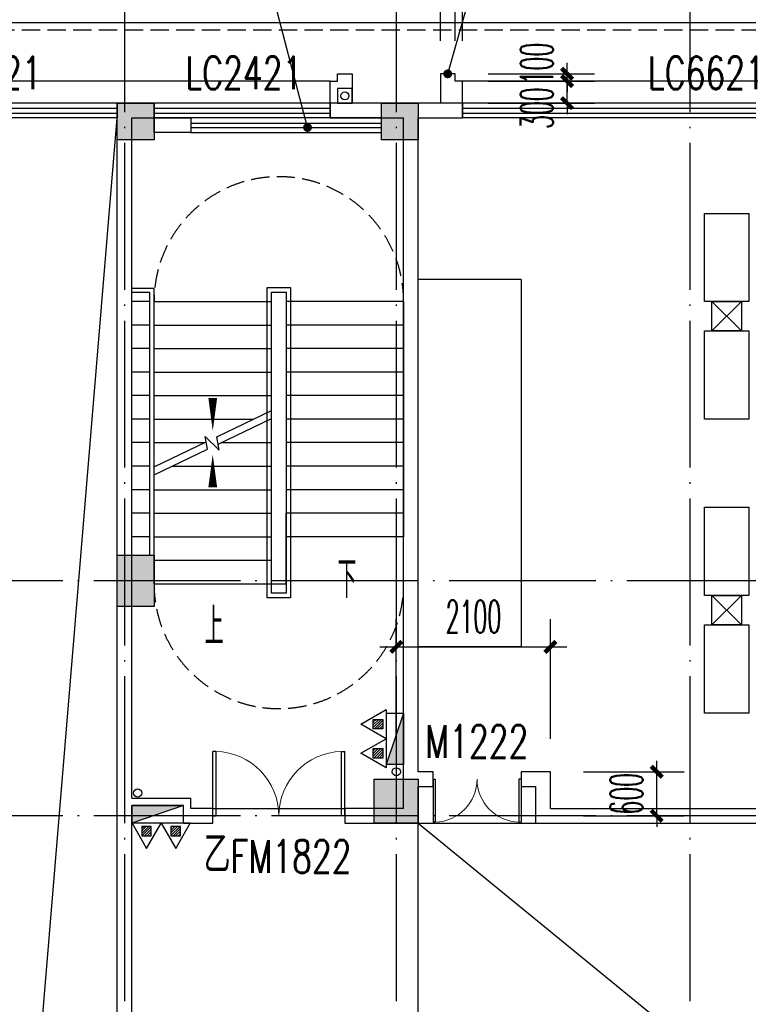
# Model space of a CAD drawing. Extents: x 1779708 to 7299578, y -1121471 to 88434.
# Tile 157 of 256: x 4460887 to 4470812, y -1022108 to -1008706. Entities that reach past the tile are written whole.
import ezdxf

# ---------------------------------------------------------------- set-up
doc = ezdxf.new("R2010")
doc.units = 0
doc.header["$LTSCALE"] = 1000
doc.header["$MEASUREMENT"] = 0
doc.linetypes.add('DASH', pattern=[0.35, 0.25, -0.1])
doc.linetypes.add('DOTE', pattern=[2.42, 2, -0.2, 0.02, -0.2])
doc.layers.get('0').update_dxf_attribs({"linetype": 'CONTINUOUS'})
doc.layers.get('Defpoints').update_dxf_attribs({"linetype": 'CONTINUOUS'})
for name, color, linetype in [('11111111111111111111111111111', 50, 'DASH'), ('DIM_LEAD', 3, 'CONTINUOUS'), ('DIM_SYMB', 3, 'CONTINUOUS'), ('DIM_污水', 3, 'CONTINUOUS'), ('DOTE', 1, 'DOTE'), ('EQUIP_灭火器', 7, 'CONTINUOUS'), ('FUR', 9, 'CONTINUOUS'), ('P_PS_DIM', 1, 'CONTINUOUS'), ('PUB_DIM', 3, 'CONTINUOUS'), ('PUB_TEXT', 7, 'CONTINUOUS'), ('STAIR', 2, 'CONTINUOUS'), ('WALL', 255, 'CONTINUOUS'), ('WINDOW', 2, 'CONTINUOUS'), ('WINDOW_TEXT', 7, 'CONTINUOUS'), ('修改', 6, 'CONTINUOUS'), ('墙柱', 2, 'CONTINUOUS'), ('室外构件', 4, 'CONTINUOUS'), ('看线', 3, 'CONTINUOUS')]:
    doc.layers.add(name, color=color, linetype=linetype)
doc.styles.add('_TCH_DIM', font='SIMPLEX.shx', dxfattribs={"width": 0.7, "bigfont": 'GBCBIG.shx'})
doc.styles.add('_TCH_DIM_T3', font='SIMPLEX.shx', dxfattribs={"width": 0.494118, "bigfont": 'GBCBIG.shx'})
doc.styles.add('_TCH_WINDOW', font='SIMPLEX', dxfattribs={"height": 3.5, "bigfont": 'GBCBIG'})
doc.dimstyles.new('_TCH_ARCH&&150', dxfattribs={"dimtxt": 446.25, "dimasz": 150, "dimexe": 375, "dimexo": 450, "dimgap": 189.375, "dimtad": 1, "dimdec": 0, "dimzin": 0, "dimdsep": 46, "dimtxsty": '_TCH_DIM_T3', "dimblk": 'ARCHTICK', "dimcen": 0.09, "dimdle": 225, "dimclrt": 7, "dimazin": 2, "dimtfac": 1, "dimtdec": 0, "dimtix": 1, "dimtmove": 2, "dimatfit": 3, "dimfxl": 250, "dimtolj": 1, "dimtzin": 0, "dimarcsym": 0})

# ---------------------------------------------------------------- blocks, each defined once
blk = doc.blocks.new('A$C159220C3')
at = {"layer": 'DOTE'}
for p, q in [((22300, 149200), (22300, 7200)), ((26000, 149200), (26000, 7200)), ((30000, 149200), (30000, 7200)), ((86800, 60200), (7200, 60200)), ((86800, 53700), (7200, 53700)), ((86800, 50500), (7200, 50500))]:
    blk.add_line(p, q, dxfattribs=at)
blk = doc.blocks.new('A$C55827B77')
at = {"layer": 'FUR', "color": 9}
for p, q in [((1400, 5950), (0, 5950)), ((1400, 950), (1400, 5950)), ((1400, 950), (0, 950))]:
    blk.add_line(p, q, dxfattribs=at)
for points in [[(4500, 6850), (3900, 6850), (3900, 5650), (4500, 5650)], [(4500, 5250), (3900, 5250), (3900, 4050), (4500, 4050)], [(4500, 2850), (3900, 2850), (3900, 1650), (4500, 1650)], [(4500, 1250), (3900, 1250), (3900, 50), (4500, 50)]]:
    blk.add_lwpolyline(points, close=True, dxfattribs=at)
for points in [[(4000, 5650), (4000, 5250), (4400, 5250), (4400, 5650), (4000, 5650), (4400, 5250), (4000, 5250), (4400, 5650)], [(4000, 1650), (4000, 1250), (4400, 1250), (4400, 1650), (4000, 1650), (4400, 1250), (4000, 1250), (4400, 1650)]]:
    blk.add_lwpolyline(points, dxfattribs=at)
blk = doc.blocks.new('$TwtSys$00000545')
h = blk.add_hatch()
h.set_pattern_fill('ANSI31', color=256, scale=200, angle=180, style=0)
h.set_pattern_definition([(225, (199409.273, 63921.482), (17.6776695, -17.6776695), [])])
h.paths.add_polyline_path([(65, 174), (-65, 174), (-65, 44), (65, 44)])
for p, q in [((0, 344), (-198, 0)), ((198, 0), (0, 344)), ((-198, 0), (198, 0))]:
    blk.add_line(p, q)
blk.add_lwpolyline([(65, 174), (-65, 174), (-65, 44), (65, 44)], close=True)
blk = doc.blocks.new('a1')
at = {"layer": '11111111111111111111111111111'}
for p, q in [((59122, 49136), (59122, 48936)), ((59322, 49136), (59122, 49136)), ((59322, 48936), (59322, 49136)), ((59122, 48936), (59322, 48936))]:
    blk.add_line(p, q, dxfattribs=at)
blk = doc.blocks.new('$WINLIB2D$00000001')
at = {"color": 0}
for points in [[(-0.5, 0.5), (-0.5, -0.5)], [(-0.5, 0.5), (0.5, 0.5)], [(0.5, -0.5), (0.5, 0.5)], [(0.5, 0.1667), (-0.5, 0.1667)], [(0.5, -0.1667), (-0.5, -0.1667)], [(-0.5, -0.5), (0.5, -0.5)]]:
    blk.add_lwpolyline(points, dxfattribs=at)
blk = doc.blocks.new('$DorLib2D$00000002')
for p, q in [((-0.5, 0), (-0.5, 0.4875)), ((-0.475, 0.4875), (-0.5, 0.4875)), ((-0.475, 0), (-0.475, 0.4875)), ((0.475, 0), (0.475, 0.4875)), ((0.475, 0.4875), (0.5, 0.4875)), ((0.5, 0), (0.5, 0.4875)), ((-0.5, 0), (-0.475, 0)), ((0.5, 0), (0.475, 0))]:
    blk.add_line(p, q)
at = {"lineweight": 13}
for centre, start, end in [((-0.4875, 0), 0, 88.53072), ((0.4875, 0), 91.46928, 180)]:
    blk.add_arc(centre, 0.4875, start, end, dxfattribs=at)
blk = doc.blocks.new('_ArchTick')
at = {"color": 0, "linetype": 'ByBlock', "const_width": 0.4}
blk.add_lwpolyline([(-0.5, -0.5), (0.5, 0.5)], dxfattribs=at)
blk = doc.blocks.new('*D6513')
at = {"layer": 'Defpoints', "color": 0, "transparency": 16777216}
for p in [(4466917, -1008243), (4466817, -1009443), (4466917, -1009443)]:
    blk.add_point(p, dxfattribs=at)
at = {"layer": 'PUB_DIM', "color": 0, "lineweight": -2, "transparency": 16777216}
for p, q in [((4466817, -1008993), (4466817, -1007868)), ((4466917, -1008993), (4466917, -1007868)), ((4466817, -1008243), (4466667, -1008243)), ((4466817, -1008243), (4466917, -1008243)), ((4466917, -1008243), (4467067, -1008243))]:
    blk.add_line(p, q, dxfattribs=at)
at = {"layer": 'PUB_DIM', "color": 0, "lineweight": -2, "transparency": 16777216, "xscale": 150, "yscale": 150, "zscale": 150}
blk.add_blockref('_ArchTick', (4466817, -1008243), dxfattribs=at)
at = {"layer": 'PUB_DIM', "color": 0, "lineweight": -2, "transparency": 16777216, "xscale": 150, "yscale": 150, "zscale": 150, "rotation": 180}
blk.add_blockref('_ArchTick', (4466917, -1008243), dxfattribs=at)
at = {"layer": 'PUB_DIM', "color": 7, "transparency": 16777216, "insert": (4467045, -1007831), "char_height": 446.2, "attachment_point": 5, "style": '_TCH_DIM_T3'}
blk.add_mtext('\\A1;100', dxfattribs=at)
blk = doc.blocks.new('*D6514')
at = {"layer": 'Defpoints', "color": 0, "transparency": 16777216}
for p in [(4466817, -1008243), (4466617, -1009443), (4466817, -1009443)]:
    blk.add_point(p, dxfattribs=at)
at = {"layer": 'PUB_DIM', "color": 0, "lineweight": -2, "transparency": 16777216}
for p, q in [((4466617, -1008993), (4466617, -1007868)), ((4466817, -1008993), (4466817, -1007868)), ((4466617, -1008243), (4466467, -1008243)), ((4466617, -1008243), (4466817, -1008243)), ((4466817, -1008243), (4466967, -1008243))]:
    blk.add_line(p, q, dxfattribs=at)
at = {"layer": 'PUB_DIM', "color": 0, "lineweight": -2, "transparency": 16777216, "xscale": 150, "yscale": 150, "zscale": 150}
blk.add_blockref('_ArchTick', (4466617, -1008243), dxfattribs=at)
at = {"layer": 'PUB_DIM', "color": 0, "lineweight": -2, "transparency": 16777216, "xscale": 150, "yscale": 150, "zscale": 150, "rotation": 180}
blk.add_blockref('_ArchTick', (4466817, -1008243), dxfattribs=at)
at = {"layer": 'PUB_DIM', "color": 7, "transparency": 16777216, "insert": (4466400, -1007831), "char_height": 446.2, "attachment_point": 5, "style": '_TCH_DIM_T3'}
blk.add_mtext('\\A1;200', dxfattribs=at)
blk = doc.blocks.new('*D6515')
at = {"layer": 'Defpoints', "color": 0, "transparency": 16777216}
for p in [(4466817, -1009443), (4466817, -1009543), (4468343, -1009443)]:
    blk.add_point(p, dxfattribs=at)
at = {"layer": 'PUB_DIM', "color": 0, "lineweight": -2, "transparency": 16777216}
for p, q in [((4468343, -1009443), (4468343, -1009293)), ((4467267, -1009443), (4468718, -1009443)), ((4467267, -1009543), (4468718, -1009543)), ((4468343, -1009543), (4468343, -1009443)), ((4468343, -1009543), (4468343, -1009693))]:
    blk.add_line(p, q, dxfattribs=at)
at = {"layer": 'PUB_DIM', "color": 0, "lineweight": -2, "transparency": 16777216, "xscale": 150, "yscale": 150, "zscale": 150}
for p, rotation in [((4468343, -1009443), 270), ((4468343, -1009543), 90)]:
    blk.add_blockref('_ArchTick', p, dxfattribs=dict(at, rotation=rotation))
at = {"layer": 'PUB_DIM', "color": 7, "transparency": 16777216, "insert": (4467930, -1009303), "char_height": 446.2, "attachment_point": 5, "rotation": 90, "style": '_TCH_DIM_T3'}
blk.add_mtext('\\A1;100', dxfattribs=at)
blk = doc.blocks.new('*D6516')
at = {"layer": 'Defpoints', "color": 0, "transparency": 16777216}
for p in [(4466817, -1009543), (4468343, -1009543), (4466817, -1009843)]:
    blk.add_point(p, dxfattribs=at)
at = {"layer": 'PUB_DIM', "color": 0, "lineweight": -2, "transparency": 16777216}
for p, q in [((4468343, -1009543), (4468343, -1009393)), ((4467267, -1009543), (4468718, -1009543)), ((4468343, -1009843), (4468343, -1009543)), ((4467267, -1009843), (4468718, -1009843)), ((4468343, -1009843), (4468343, -1009993))]:
    blk.add_line(p, q, dxfattribs=at)
at = {"layer": 'PUB_DIM', "color": 0, "lineweight": -2, "transparency": 16777216, "xscale": 150, "yscale": 150, "zscale": 150}
for p, rotation in [((4468343, -1009543), 270), ((4468343, -1009843), 90)]:
    blk.add_blockref('_ArchTick', p, dxfattribs=dict(at, rotation=rotation))
at = {"layer": 'PUB_DIM', "color": 7, "transparency": 16777216, "insert": (4467930, -1009910), "char_height": 446.2, "attachment_point": 5, "rotation": 90, "style": '_TCH_DIM_T3'}
blk.add_mtext('\\A1;300', dxfattribs=at)
blk = doc.blocks.new('*D6623')
at = {"layer": 'Defpoints', "color": 0, "transparency": 16777216}
for p in [(4468117, -1018943), (4469564, -1018943), (4468117, -1019543)]:
    blk.add_point(p, dxfattribs=at)
at = {"layer": 'PUB_DIM', "color": 0, "lineweight": -2, "transparency": 16777216}
for p, q in [((4469564, -1018943), (4469564, -1018793)), ((4468567, -1018943), (4469939, -1018943)), ((4469564, -1019543), (4469564, -1018943)), ((4468567, -1019543), (4469939, -1019543)), ((4469564, -1019543), (4469564, -1019693))]:
    blk.add_line(p, q, dxfattribs=at)
at = {"layer": 'PUB_DIM', "color": 0, "lineweight": -2, "transparency": 16777216, "xscale": 150, "yscale": 150, "zscale": 150}
for p, rotation in [((4469564, -1018943), 270), ((4469564, -1019543), 90)]:
    blk.add_blockref('_ArchTick', p, dxfattribs=dict(at, rotation=rotation))
at = {"layer": 'PUB_DIM', "color": 7, "transparency": 16777216, "insert": (4469151, -1019243), "char_height": 446.2, "attachment_point": 5, "rotation": 90, "style": '_TCH_DIM_T3'}
blk.add_mtext('\\A1;600', dxfattribs=at)
blk = doc.blocks.new('*D6624')
at = {"layer": 'Defpoints', "color": 0, "transparency": 16777216}
for p in [(4468117, -1017243), (4466017, -1018943), (4468117, -1018943)]:
    blk.add_point(p, dxfattribs=at)
at = {"layer": 'PUB_DIM', "color": 0, "lineweight": -2, "transparency": 16777216}
for p, q in [((4466017, -1018493), (4466017, -1016868)), ((4468117, -1018493), (4468117, -1016868)), ((4465792, -1017243), (4468342, -1017243))]:
    blk.add_line(p, q, dxfattribs=at)
at = {"layer": 'PUB_DIM', "color": 0, "lineweight": -2, "transparency": 16777216, "xscale": 150, "yscale": 150, "zscale": 150, "rotation": 180}
blk.add_blockref('_ArchTick', (4466017, -1017243), dxfattribs=at)
at = {"layer": 'PUB_DIM', "color": 0, "lineweight": -2, "transparency": 16777216, "xscale": 150, "yscale": 150, "zscale": 150}
blk.add_blockref('_ArchTick', (4468117, -1017243), dxfattribs=at)
at = {"layer": 'PUB_DIM', "color": 7, "transparency": 16777216, "insert": (4467067, -1016831), "char_height": 446.2, "attachment_point": 5, "style": '_TCH_DIM_T3'}
blk.add_mtext('\\A1;2100', dxfattribs=at)

msp = doc.modelspace()

# ---------------------------------------------------------------- hatches: boundary and pattern name
at = {"layer": '墙柱'}
h = msp.add_hatch(color=256, dxfattribs=at)
h.paths.add_polyline_path([(4476347.1, -937943.3), (4476347.1, -938243.3), (4475447.1, -938243.3), (4475447.1, -937943.3)])
h.paths.add_polyline_path([(4474277.1, -935643.3), (4474877.1, -935643.3), (4474877.1, -936043.3), (4474277.1, -936043.3)])
h.paths.add_polyline_path([(4524317.1, -1005043.3), (4524917.1, -1005043.3), (4524917.1, -1005643.3), (4524317.1, -1005643.3)])
h.paths.add_polyline_path([(4516217.1, -1005043.3), (4516817.1, -1005043.3), (4516817.1, -1005643.3), (4516217.1, -1005643.3)])
h.paths.add_polyline_path([(4524317.1, -995843.3), (4524917.1, -995843.3), (4524917.1, -996443.3), (4524317.1, -996443.3)])
h.paths.add_polyline_path([(4516217.1, -995843.3), (4516817.1, -995843.3), (4516817.1, -996443.3), (4516217.1, -996443.3)])
h.paths.add_polyline_path([(4524317.1, -987243.3), (4524917.1, -987243.3), (4524917.1, -987843.3), (4524317.1, -987843.3)])
h.paths.add_polyline_path([(4516217.1, -987243.3), (4516817.1, -987243.3), (4516817.1, -987843.3), (4516217.1, -987843.3)])
h.paths.add_polyline_path([(4524317.1, -978043.3), (4524917.1, -978043.3), (4524917.1, -978643.3), (4524317.1, -978643.3)])
h.paths.add_polyline_path([(4516217.1, -978043.3), (4516817.1, -978043.3), (4516817.1, -978643.3), (4516217.1, -978643.3)])
h.paths.add_polyline_path([(4449717.1, -973843.3), (4450217.1, -973843.3), (4450217.1, -973343.3), (4449717.1, -973343.3)])
h.paths.add_polyline_path([(4449717.1, -967593.3), (4450217.1, -967593.3), (4450217.1, -967093.3), (4449717.1, -967093.3)])
h.paths.add_polyline_path([(4449717.1, -961043.3), (4450217.1, -961043.3), (4450217.1, -960543.3), (4449717.1, -960543.3)])
h.paths.add_polyline_path([(4524117.1, -932143.3), (4524817.1, -932143.3), (4524817.1, -932643.3), (4524117.1, -932643.3)])
h.paths.add_polyline_path([(4474067.1, -964543.3), (4474767.1, -964543.3), (4474767.1, -964043.3), (4474067.1, -964043.3)])
h.paths.add_polyline_path([(4516067.1, -932143.3), (4516767.1, -932143.3), (4516767.1, -932643.3), (4516067.1, -932643.3)])
h.paths.add_polyline_path([(4474067.1, -932143.3), (4474767.1, -932143.3), (4474767.1, -932643.3), (4474067.1, -932643.3)])
h.paths.add_polyline_path([(4449717.1, -955193.3), (4450217.1, -955193.3), (4450217.1, -954693.3), (4449717.1, -954693.3)])
h.paths.add_polyline_path([(4503717.1, -922843.3), (4504217.1, -922843.3), (4504217.1, -923343.3), (4503717.1, -923343.3)])
h.paths.add_polyline_path([(4465817.1, -973843.3), (4466317.1, -973843.3), (4466317.1, -973343.3), (4465817.1, -973343.3)])
h.paths.add_polyline_path([(4474117.1, -973843.3), (4474717.1, -973843.3), (4474717.1, -973343.3), (4474117.1, -973343.3)])
h.paths.add_polyline_path([(4491217.1, -964643.3), (4491817.1, -964643.3), (4491817.1, -964043.3), (4491217.1, -964043.3)])
h.paths.add_polyline_path([(4507717.1, -955843.3), (4508317.1, -955843.3), (4508317.1, -955243.3), (4507717.1, -955243.3)])
h.paths.add_polyline_path([(4462217.1, -967693.3), (4462717.1, -967693.3), (4462717.1, -966993.3), (4462217.1, -966993.3)])
h.paths.add_polyline_path([(4515917.1, -959943.3), (4516417.1, -959943.3), (4516417.1, -959443.3), (4515917.1, -959443.3)])
h.paths.add_polyline_path([(4465717.1, -935643.3), (4466317.1, -935643.3), (4466317.1, -936143.3), (4465717.1, -936143.3)])
h.paths.add_polyline_path([(4469917.1, -942243.3), (4470417.1, -942243.3), (4470417.1, -942743.3), (4469917.1, -942743.3)])
h.paths.add_polyline_path([(4469917.1, -948843.3), (4470417.1, -948843.3), (4470417.1, -949343.3), (4469917.1, -949343.3)])
h.paths.add_polyline_path([(4462217.1, -954593.3), (4462717.1, -954593.3), (4462717.1, -955293.3), (4462217.1, -955293.3)])
h.paths.add_polyline_path([(4469917.1, -961043.3), (4470417.1, -961043.3), (4470417.1, -960543.3), (4469917.1, -960543.3)])
h.paths.add_polyline_path([(4462217.1, -973843.3), (4462717.1, -973843.3), (4462717.1, -973343.3), (4462217.1, -973343.3)])
h.paths.add_polyline_path([(4504117.1, -947343.3), (4503617.1, -947343.3), (4503617.1, -947843.3), (4504117.1, -947843.3)])
h.paths.add_polyline_path([(4524117.1, -964543.3), (4524817.1, -964543.3), (4524817.1, -964043.3), (4524117.1, -964043.3)])
h.paths.add_polyline_path([(4457617.1, -935643.3), (4458117.1, -935643.3), (4458117.1, -936143.3), (4457617.1, -936143.3)])
h.paths.add_polyline_path([(4516067.1, -947243.3), (4516767.1, -947243.3), (4516767.1, -947843.3), (4516067.1, -947843.3)])
h.paths.add_polyline_path([(4524117.1, -947843.3), (4524817.1, -947843.3), (4524817.1, -947243.3), (4524117.1, -947243.3)])
h.paths.add_polyline_path([(4507717.1, -947843.3), (4508317.1, -947843.3), (4508317.1, -947243.3), (4507717.1, -947243.3)])
h.paths.add_polyline_path([(4515917.1, -955743.3), (4516417.1, -955743.3), (4516417.1, -955243.3), (4515917.1, -955243.3)])
h.paths.add_polyline_path([(4503617.1, -955743.3), (4504117.1, -955743.3), (4504117.1, -955243.3), (4503617.1, -955243.3)])
h.paths.add_polyline_path([(4499367.1, -935643.3), (4499867.1, -935643.3), (4499867.1, -936143.3), (4499367.1, -936143.3)])
h.paths.add_polyline_path([(4495417.1, -973843.3), (4495917.1, -973843.3), (4495917.1, -973343.3), (4495417.1, -973343.3)])
h.paths.add_polyline_path([(4491717.1, -961043.3), (4491217.1, -961043.3), (4491217.1, -960543.3), (4491717.1, -960543.3)])
h.paths.add_polyline_path([(4491717.1, -973843.3), (4491217.1, -973843.3), (4491217.1, -973343.3), (4491717.1, -973343.3)])
h.paths.add_polyline_path([(4474117.1, -961043.3), (4474617.1, -961043.3), (4474617.1, -960543.3), (4474117.1, -960543.3)])
h.paths.add_polyline_path([(4469917.1, -954693.3), (4470417.1, -954693.3), (4470417.1, -955193.3), (4469917.1, -955193.3)])
h.paths.add_polyline_path([(4462217.1, -960343.3), (4462717.1, -960343.3), (4462717.1, -961043.3), (4462217.1, -961043.3)])
h.paths.add_polyline_path([(4465717.1, -948843.3), (4466317.1, -948843.3), (4466317.1, -949343.3), (4465717.1, -949343.3)])
h.paths.add_polyline_path([(4457317.1, -948843.3), (4457917.1, -948843.3), (4457917.1, -949343.3), (4457317.1, -949343.3)])
h.paths.add_polyline_path([(4449717.1, -948843.3), (4450217.1, -948843.3), (4450217.1, -949343.3), (4449717.1, -949343.3)])
h.paths.add_polyline_path([(4465717.1, -942143.3), (4466317.1, -942143.3), (4466317.1, -942743.3), (4465717.1, -942743.3)])
h.paths.add_polyline_path([(4457617.1, -942143.3), (4458117.1, -942143.3), (4458117.1, -942743.3), (4457617.1, -942743.3)])
h.paths.add_polyline_path([(4524117.1, -961343.3), (4524817.1, -961343.3), (4524817.1, -960843.3), (4524117.1, -960843.3)])
h.paths.add_polyline_path([(4524317.1, -973843.3), (4524817.1, -973843.3), (4524817.1, -973343.3), (4524317.1, -973343.3)])
h.paths.add_polyline_path([(4516067.1, -964743.3), (4516767.1, -964743.3), (4516767.1, -964043.3), (4516067.1, -964043.3)])
h.paths.add_polyline_path([(4516017.1, -973843.3), (4516817.1, -973843.3), (4516817.1, -973343.3), (4516017.1, -973343.3)])
h.paths.add_polyline_path([(4507667.1, -964743.3), (4508367.1, -964743.3), (4508367.1, -964043.3), (4507667.1, -964043.3)])
h.paths.add_polyline_path([(4507717.1, -973843.3), (4508317.1, -973843.3), (4508317.1, -973343.3), (4507717.1, -973343.3)])
h.paths.add_polyline_path([(4499367.1, -961043.3), (4499867.1, -961043.3), (4499867.1, -960543.3), (4499367.1, -960543.3)])
h.paths.add_polyline_path([(4499267.1, -964543.3), (4499967.1, -964543.3), (4499967.1, -964043.3), (4499267.1, -964043.3)])
h.paths.add_polyline_path([(4499367.1, -973843.3), (4499867.1, -973843.3), (4499867.1, -973343.3), (4499367.1, -973343.3)])
h.paths.add_polyline_path([(4482317.1, -961043.3), (4482817.1, -961043.3), (4482817.1, -960543.3), (4482317.1, -960543.3)])
h.paths.add_polyline_path([(4482217.1, -964643.3), (4482817.1, -964643.3), (4482817.1, -964043.3), (4482217.1, -964043.3)])
h.paths.add_polyline_path([(4465717.1, -964643.3), (4466317.1, -964643.3), (4466317.1, -964043.3), (4465717.1, -964043.3)])
h.paths.add_polyline_path([(4482317.1, -973843.3), (4482817.1, -973843.3), (4482817.1, -973343.3), (4482317.1, -973343.3)])
h.paths.add_polyline_path([(4516067.1, -935643.3), (4516767.1, -935643.3), (4516767.1, -936243.3), (4516067.1, -936243.3)])
h.paths.add_polyline_path([(4524117.1, -922843.3), (4524817.1, -922843.3), (4524817.1, -923343.3), (4524117.1, -923343.3)])
h.paths.add_polyline_path([(4516117.1, -922843.3), (4516717.1, -922843.3), (4516717.1, -923343.3), (4516117.1, -923343.3)])
h.paths.add_polyline_path([(4507717.1, -935643.3), (4508317.1, -935643.3), (4508317.1, -936243.3), (4507717.1, -936243.3)])
h.paths.add_polyline_path([(4507667.1, -932143.3), (4508367.1, -932143.3), (4508367.1, -932643.3), (4507667.1, -932643.3)])
h.paths.add_polyline_path([(4507767.1, -922843.3), (4508267.1, -922843.3), (4508267.1, -923343.3), (4507767.1, -923343.3)])
h.paths.add_polyline_path([(4499317.1, -932043.3), (4499917.1, -932043.3), (4499917.1, -932643.3), (4499317.1, -932643.3)])
h.paths.add_polyline_path([(4499317.1, -922843.3), (4499917.1, -922843.3), (4499917.1, -923343.3), (4499317.1, -923343.3)])
h.paths.add_polyline_path([(4491217.1, -935643.3), (4491717.1, -935643.3), (4491717.1, -936143.3), (4491217.1, -936143.3)])
h.paths.add_polyline_path([(4491217.1, -932043.3), (4491817.1, -932043.3), (4491817.1, -932643.3), (4491217.1, -932643.3)])
h.paths.add_polyline_path([(4482317.1, -935643.3), (4482817.1, -935643.3), (4482817.1, -936143.3), (4482317.1, -936143.3)])
h.paths.add_polyline_path([(4482217.1, -932043.3), (4482817.1, -932043.3), (4482817.1, -932643.3), (4482217.1, -932643.3)])
h.paths.add_polyline_path([(4449217.1, -935343.3), (4449917.1, -935343.3), (4449917.1, -935843.3), (4449217.1, -935843.3)])
h.paths.add_polyline_path([(4449217.1, -932143.3), (4449917.1, -932143.3), (4449917.1, -932643.3), (4449217.1, -932643.3)])
h.paths.add_polyline_path([(4457267.1, -932143.3), (4457967.1, -932143.3), (4457967.1, -932643.3), (4457267.1, -932643.3)])
h.paths.add_polyline_path([(4465717.1, -932043.3), (4466317.1, -932043.3), (4466317.1, -932643.3), (4465717.1, -932643.3)])
h.paths.add_polyline_path([(4491217.1, -922843.3), (4491717.1, -922843.3), (4491717.1, -923343.3), (4491217.1, -923343.3)])
h.paths.add_polyline_path([(4482317.1, -922843.3), (4482817.1, -922843.3), (4482817.1, -923343.3), (4482317.1, -923343.3)])
h.paths.add_polyline_path([(4474117.1, -922843.3), (4474717.1, -922843.3), (4474717.1, -923343.3), (4474117.1, -923343.3)])
h.paths.add_polyline_path([(4465717.1, -922843.3), (4466317.1, -922843.3), (4466317.1, -923343.3), (4465717.1, -923343.3)])
h.paths.add_polyline_path([(4457267.1, -922843.3), (4457967.1, -922843.3), (4457967.1, -923343.3), (4457267.1, -923343.3)])
h.paths.add_polyline_path([(4449217.1, -922843.3), (4449717.1, -922843.3), (4449717.1, -923343.3), (4449217.1, -923343.3)])
h.paths.add_polyline_path([(4524117.1, -935643.3), (4524817.1, -935643.3), (4524817.1, -936243.3), (4524117.1, -936243.3)])
h.paths.add_polyline_path([(4449717.1, -1009843.3), (4450217.1, -1009843.3), (4450217.1, -1010343.3), (4449717.1, -1010343.3)])
h.paths.add_polyline_path([(4449717.1, -1016093.3), (4450217.1, -1016093.3), (4450217.1, -1016593.3), (4449717.1, -1016593.3)])
h.paths.add_polyline_path([(4449717.1, -1022643.3), (4450217.1, -1022643.3), (4450217.1, -1023143.3), (4449717.1, -1023143.3)])
h.paths.add_polyline_path([(4524117.1, -1051543.3), (4524817.1, -1051543.3), (4524817.1, -1051043.3), (4524117.1, -1051043.3)])
h.paths.add_polyline_path([(4474067.1, -1019143.3), (4474767.1, -1019143.3), (4474767.1, -1019643.3), (4474067.1, -1019643.3)])
h.paths.add_polyline_path([(4516067.1, -1051543.3), (4516767.1, -1051543.3), (4516767.1, -1051043.3), (4516067.1, -1051043.3)])
h.paths.add_polyline_path([(4474067.1, -1051543.3), (4474767.1, -1051543.3), (4474767.1, -1051043.3), (4474067.1, -1051043.3)])
h.paths.add_polyline_path([(4449717.1, -1028493.3), (4450217.1, -1028493.3), (4450217.1, -1028993.3), (4449717.1, -1028993.3)])
h.paths.add_polyline_path([(4476347.1, -1045743.3), (4476347.1, -1045443.3), (4475447.1, -1045443.3), (4475447.1, -1045743.3)])
h.paths.add_polyline_path([(4503717.1, -1060843.3), (4504217.1, -1060843.3), (4504217.1, -1060343.3), (4503717.1, -1060343.3)])
h.paths.add_polyline_path([(4465817.1, -1009843.3), (4466317.1, -1009843.3), (4466317.1, -1010343.3), (4465817.1, -1010343.3)])
h.paths.add_polyline_path([(4474117.1, -1009843.3), (4474717.1, -1009843.3), (4474717.1, -1010343.3), (4474117.1, -1010343.3)])
h.paths.add_polyline_path([(4491217.1, -1019043.3), (4491817.1, -1019043.3), (4491817.1, -1019643.3), (4491217.1, -1019643.3)])
h.paths.add_polyline_path([(4507717.1, -1027843.3), (4508317.1, -1027843.3), (4508317.1, -1028443.3), (4507717.1, -1028443.3)])
h.paths.add_polyline_path([(4462217.1, -1015993.3), (4462717.1, -1015993.3), (4462717.1, -1016693.3), (4462217.1, -1016693.3)])
h.paths.add_polyline_path([(4515917.1, -1023743.3), (4516417.1, -1023743.3), (4516417.1, -1024243.3), (4515917.1, -1024243.3)])
h.paths.add_polyline_path([(4465717.1, -1048043.3), (4466317.1, -1048043.3), (4466317.1, -1047543.3), (4465717.1, -1047543.3)])
h.paths.add_polyline_path([(4469917.1, -1041443.3), (4470417.1, -1041443.3), (4470417.1, -1040943.3), (4469917.1, -1040943.3)])
h.paths.add_polyline_path([(4469917.1, -1034843.3), (4470417.1, -1034843.3), (4470417.1, -1034343.3), (4469917.1, -1034343.3)])
h.paths.add_polyline_path([(4462217.1, -1029093.3), (4462717.1, -1029093.3), (4462717.1, -1028393.3), (4462217.1, -1028393.3)])
h.paths.add_polyline_path([(4469917.1, -1022643.3), (4470417.1, -1022643.3), (4470417.1, -1023143.3), (4469917.1, -1023143.3)])
h.paths.add_polyline_path([(4462217.1, -1009843.3), (4462717.1, -1009843.3), (4462717.1, -1010343.3), (4462217.1, -1010343.3)])
h.paths.add_polyline_path([(4504117.1, -1036343.3), (4503617.1, -1036343.3), (4503617.1, -1035843.3), (4504117.1, -1035843.3)])
h.paths.add_polyline_path([(4524117.1, -1019143.3), (4524817.1, -1019143.3), (4524817.1, -1019643.3), (4524117.1, -1019643.3)])
h.paths.add_polyline_path([(4457617.1, -1048043.3), (4458117.1, -1048043.3), (4458117.1, -1047543.3), (4457617.1, -1047543.3)])
h.paths.add_polyline_path([(4516067.1, -1036443.3), (4516767.1, -1036443.3), (4516767.1, -1035843.3), (4516067.1, -1035843.3)])
h.paths.add_polyline_path([(4524117.1, -1035843.3), (4524817.1, -1035843.3), (4524817.1, -1036443.3), (4524117.1, -1036443.3)])
h.paths.add_polyline_path([(4507717.1, -1035843.3), (4508317.1, -1035843.3), (4508317.1, -1036443.3), (4507717.1, -1036443.3)])
h.paths.add_polyline_path([(4515917.1, -1027943.3), (4516417.1, -1027943.3), (4516417.1, -1028443.3), (4515917.1, -1028443.3)])
h.paths.add_polyline_path([(4503617.1, -1027943.3), (4504117.1, -1027943.3), (4504117.1, -1028443.3), (4503617.1, -1028443.3)])
h.paths.add_polyline_path([(4499367.1, -1048043.3), (4499867.1, -1048043.3), (4499867.1, -1047543.3), (4499367.1, -1047543.3)])
h.paths.add_polyline_path([(4495417.1, -1009843.3), (4495917.1, -1009843.3), (4495917.1, -1010343.3), (4495417.1, -1010343.3)])
h.paths.add_polyline_path([(4491717.1, -1022643.3), (4491217.1, -1022643.3), (4491217.1, -1023143.3), (4491717.1, -1023143.3)])
h.paths.add_polyline_path([(4491717.1, -1009843.3), (4491217.1, -1009843.3), (4491217.1, -1010343.3), (4491717.1, -1010343.3)])
h.paths.add_polyline_path([(4474117.1, -1022643.3), (4474617.1, -1022643.3), (4474617.1, -1023143.3), (4474117.1, -1023143.3)])
h.paths.add_polyline_path([(4469917.1, -1028993.3), (4470417.1, -1028993.3), (4470417.1, -1028493.3), (4469917.1, -1028493.3)])
h.paths.add_polyline_path([(4462217.1, -1023343.3), (4462717.1, -1023343.3), (4462717.1, -1022643.3), (4462217.1, -1022643.3)])
h.paths.add_polyline_path([(4465717.1, -1034843.3), (4466317.1, -1034843.3), (4466317.1, -1034343.3), (4465717.1, -1034343.3)])
h.paths.add_polyline_path([(4457317.1, -1034843.3), (4457917.1, -1034843.3), (4457917.1, -1034343.3), (4457317.1, -1034343.3)])
h.paths.add_polyline_path([(4449717.1, -1034843.3), (4450217.1, -1034843.3), (4450217.1, -1034343.3), (4449717.1, -1034343.3)])
h.paths.add_polyline_path([(4465717.1, -1041543.3), (4466317.1, -1041543.3), (4466317.1, -1040943.3), (4465717.1, -1040943.3)])
h.paths.add_polyline_path([(4457617.1, -1041543.3), (4458117.1, -1041543.3), (4458117.1, -1040943.3), (4457617.1, -1040943.3)])
h.paths.add_polyline_path([(4524117.1, -1022343.3), (4524817.1, -1022343.3), (4524817.1, -1022843.3), (4524117.1, -1022843.3)])
h.paths.add_polyline_path([(4524317.1, -1009843.3), (4524817.1, -1009843.3), (4524817.1, -1010343.3), (4524317.1, -1010343.3)])
h.paths.add_polyline_path([(4516067.1, -1018943.3), (4516767.1, -1018943.3), (4516767.1, -1019643.3), (4516067.1, -1019643.3)])
h.paths.add_polyline_path([(4516017.1, -1009843.3), (4516817.1, -1009843.3), (4516817.1, -1010343.3), (4516017.1, -1010343.3)])
h.paths.add_polyline_path([(4507667.1, -1018943.3), (4508367.1, -1018943.3), (4508367.1, -1019643.3), (4507667.1, -1019643.3)])
h.paths.add_polyline_path([(4507717.1, -1009843.3), (4508317.1, -1009843.3), (4508317.1, -1010343.3), (4507717.1, -1010343.3)])
h.paths.add_polyline_path([(4499367.1, -1022643.3), (4499867.1, -1022643.3), (4499867.1, -1023143.3), (4499367.1, -1023143.3)])
h.paths.add_polyline_path([(4499267.1, -1019143.3), (4499967.1, -1019143.3), (4499967.1, -1019643.3), (4499267.1, -1019643.3)])
h.paths.add_polyline_path([(4499367.1, -1009843.3), (4499867.1, -1009843.3), (4499867.1, -1010343.3), (4499367.1, -1010343.3)])
h.paths.add_polyline_path([(4482317.1, -1022643.3), (4482817.1, -1022643.3), (4482817.1, -1023143.3), (4482317.1, -1023143.3)])
h.paths.add_polyline_path([(4482217.1, -1019043.3), (4482817.1, -1019043.3), (4482817.1, -1019643.3), (4482217.1, -1019643.3)])
h.paths.add_polyline_path([(4465717.1, -1019043.3), (4466317.1, -1019043.3), (4466317.1, -1019643.3), (4465717.1, -1019643.3)])
h.paths.add_polyline_path([(4482317.1, -1009843.3), (4482817.1, -1009843.3), (4482817.1, -1010343.3), (4482317.1, -1010343.3)])
h.paths.add_polyline_path([(4516067.1, -1048043.3), (4516767.1, -1048043.3), (4516767.1, -1047443.3), (4516067.1, -1047443.3)])
h.paths.add_polyline_path([(4524117.1, -1060843.3), (4524817.1, -1060843.3), (4524817.1, -1060343.3), (4524117.1, -1060343.3)])
h.paths.add_polyline_path([(4516117.1, -1060843.3), (4516717.1, -1060843.3), (4516717.1, -1060343.3), (4516117.1, -1060343.3)])
h.paths.add_polyline_path([(4507717.1, -1048043.3), (4508317.1, -1048043.3), (4508317.1, -1047443.3), (4507717.1, -1047443.3)])
h.paths.add_polyline_path([(4507667.1, -1051543.3), (4508367.1, -1051543.3), (4508367.1, -1051043.3), (4507667.1, -1051043.3)])
h.paths.add_polyline_path([(4507767.1, -1060843.3), (4508267.1, -1060843.3), (4508267.1, -1060343.3), (4507767.1, -1060343.3)])
h.paths.add_polyline_path([(4499317.1, -1051643.3), (4499917.1, -1051643.3), (4499917.1, -1051043.3), (4499317.1, -1051043.3)])
h.paths.add_polyline_path([(4499317.1, -1060843.3), (4499917.1, -1060843.3), (4499917.1, -1060343.3), (4499317.1, -1060343.3)])
h.paths.add_polyline_path([(4491217.1, -1048043.3), (4491717.1, -1048043.3), (4491717.1, -1047543.3), (4491217.1, -1047543.3)])
h.paths.add_polyline_path([(4491217.1, -1051643.3), (4491817.1, -1051643.3), (4491817.1, -1051043.3), (4491217.1, -1051043.3)])
h.paths.add_polyline_path([(4482317.1, -1048043.3), (4482817.1, -1048043.3), (4482817.1, -1047543.3), (4482317.1, -1047543.3)])
h.paths.add_polyline_path([(4474277.1, -1048043.3), (4474877.1, -1048043.3), (4474877.1, -1047643.3), (4474277.1, -1047643.3)])
h.paths.add_polyline_path([(4482217.1, -1051643.3), (4482817.1, -1051643.3), (4482817.1, -1051043.3), (4482217.1, -1051043.3)])
h.paths.add_polyline_path([(4449217.1, -1048343.3), (4449917.1, -1048343.3), (4449917.1, -1047843.3), (4449217.1, -1047843.3)])
h.paths.add_polyline_path([(4449217.1, -1051543.3), (4449917.1, -1051543.3), (4449917.1, -1051043.3), (4449217.1, -1051043.3)])
h.paths.add_polyline_path([(4457267.1, -1051543.3), (4457967.1, -1051543.3), (4457967.1, -1051043.3), (4457267.1, -1051043.3)])
h.paths.add_polyline_path([(4465717.1, -1051643.3), (4466317.1, -1051643.3), (4466317.1, -1051043.3), (4465717.1, -1051043.3)])
h.paths.add_polyline_path([(4491217.1, -1060843.3), (4491717.1, -1060843.3), (4491717.1, -1060343.3), (4491217.1, -1060343.3)])
h.paths.add_polyline_path([(4482317.1, -1060843.3), (4482817.1, -1060843.3), (4482817.1, -1060343.3), (4482317.1, -1060343.3)])
h.paths.add_polyline_path([(4474117.1, -1060843.3), (4474717.1, -1060843.3), (4474717.1, -1060343.3), (4474117.1, -1060343.3)])
h.paths.add_polyline_path([(4465717.1, -1060843.3), (4466317.1, -1060843.3), (4466317.1, -1060343.3), (4465717.1, -1060343.3)])
h.paths.add_polyline_path([(4457267.1, -1060843.3), (4457967.1, -1060843.3), (4457967.1, -1060343.3), (4457267.1, -1060343.3)])
h.paths.add_polyline_path([(4449217.1, -1060843.3), (4449717.1, -1060843.3), (4449717.1, -1060343.3), (4449217.1, -1060343.3)])
h.paths.add_polyline_path([(4524117.1, -1048043.3), (4524817.1, -1048043.3), (4524817.1, -1047443.3), (4524117.1, -1047443.3)])

# ---------------------------------------------------------------- linework, layer by layer
at = {"color": 1}
for p, q in [((4465877.1, -1018143.3), (4465877.1, -1018843.3)), ((4465877.1, -1018143.3), (4466117.1, -1018143.3)), ((4466117.1, -1018143.3), (4465877.1, -1018843.3)), ((4466117.1, -1018143.3), (4466117.1, -1018843.3)), ((4466117.1, -1018843.3), (4465877.1, -1018843.3)), ((4462417.1, -1019403.3), (4462417.1, -1019643.3)), ((4463117.1, -1019403.3), (4462417.1, -1019403.3)), ((4463117.1, -1019403.3), (4462417.1, -1019643.3)), ((4463117.1, -1019643.3), (4463117.1, -1019403.3)), ((4463117.1, -1019643.3), (4462417.1, -1019643.3))]:
    msp.add_line(p, q, dxfattribs=at)
for points in [[(4466117.1, -1018843.3), (4465877.1, -1018843.3), (4466117.1, -1018143.3)], [(4462417.1, -1019403.3), (4462417.1, -1019643.3), (4463117.1, -1019403.3)]]:
    msp.add_solid(points, dxfattribs=at)
at = {"layer": 'DIM_LEAD'}
for p, q in [((4464807.9, -1010173.3), (4463283.9, -1004330.2)), ((4466717.1, -1009443.3), (4468032.8, -1004830.2))]:
    msp.add_line(p, q, dxfattribs=at)
at = {"layer": 'DIM_LEAD', "const_width": 60}
for points in [[(4466708.9, -1009472.2, 1), (4466725.3, -1009414.5, 1)], [(4464815.4, -1010202.3, 1), (4464800.3, -1010144.3, 1)]]:
    msp.add_lwpolyline(points, format="xyb", close=True, dxfattribs=at)
at = {"layer": 'DIM_SYMB'}
for points in [[(4465317.1, -1015903.3, 0, 0, 0), (4465317.1, -1011293.3, 0, 0, 0), (4463517.1, -1011293.3, 0, 0, 0), (4463517.1, -1014303.3, 0, 120, 0), (4463517.1, -1013853.3, 0, 0, 0)], [(4463517.1, -1016543.3, 0, 0, 0), (4463517.1, -1014623.3, 0, 120, 0), (4463517.1, -1015073.3, 0, 0, 0)]]:
    msp.add_lwpolyline(points, format="xyseb", dxfattribs=at)
at = {"layer": 'DIM_污水', "color": 7}
msp.add_circle((4465317.1, -1009743.3), 55, dxfattribs=at)
at = {"layer": 'DIM_污水', "color": 1}
for centre in [(4466017.1, -1018943.3), (4462494.7, -1019232.5)]:
    msp.add_circle(centre, 55, dxfattribs=at)
at = {"layer": 'STAIR'}
for p, q in [((4464257.1, -1016573.3), (4464257.1, -1012353.3)), ((4464257.1, -1012353.3), (4464577.1, -1012353.3)), ((4464577.1, -1012353.3), (4464577.1, -1016573.3)), ((4464317.1, -1016513.3), (4464317.1, -1012413.3)), ((4464317.1, -1012413.3), (4464517.1, -1012413.3)), ((4464517.1, -1012413.3), (4464517.1, -1016513.3)), ((4462657.1, -1012543.3), (4462417.1, -1012543.3)), ((4462717.1, -1014791.9), (4462717.1, -1012543.3)), ((4462717.1, -1012543.3), (4464317.1, -1012543.3)), ((4464317.1, -1014023.9), (4464317.1, -1012543.3)), ((4464517.1, -1012543.3), (4464517.1, -1015743.3)), ((4466117.1, -1012543.3), (4464517.1, -1012543.3)), ((4466117.1, -1012543.3), (4466117.1, -1015743.3)), ((4462657.1, -1012863.3), (4462417.1, -1012863.3)), ((4462717.1, -1012863.3), (4464317.1, -1012863.3)), ((4466117.1, -1012863.3), (4464517.1, -1012863.3)), ((4462657.1, -1013183.3), (4462417.1, -1013183.3)), ((4462717.1, -1013183.3), (4464317.1, -1013183.3)), ((4466117.1, -1013183.3), (4464517.1, -1013183.3)), ((4462657.1, -1013503.3), (4462417.1, -1013503.3)), ((4462717.1, -1013503.3), (4464317.1, -1013503.3)), ((4466117.1, -1013503.3), (4464517.1, -1013503.3)), ((4462657.1, -1013823.3), (4462417.1, -1013823.3)), ((4462717.1, -1013823.3), (4464317.1, -1013823.3)), ((4466117.1, -1013823.3), (4464517.1, -1013823.3)), ((4463570.5, -1014382.2), (4464317.1, -1014023.9)), ((4462657.1, -1014143.3), (4462417.1, -1014143.3)), ((4462717.1, -1014143.3), (4464068.2, -1014143.3)), ((4463589.7, -1014483.9), (4464317.1, -1014134.8)), ((4464299.3, -1014143.3), (4464317.1, -1014143.3)), ((4464317.1, -1016383.3), (4464317.1, -1014134.8)), ((4466117.1, -1014143.3), (4464517.1, -1014143.3)), ((4463445.7, -1014553.1), (4463412.7, -1014377.7)), ((4463412.7, -1014377.7), (4463605, -1014565.8)), ((4463605, -1014565.8), (4463570.5, -1014382.2)), ((4462657.1, -1014463.3), (4462417.1, -1014463.3)), ((4462717.1, -1014791.9), (4463426.5, -1014451.3)), ((4462717.1, -1014463.3), (4463401.6, -1014463.3)), ((4463632.6, -1014463.3), (4464317.1, -1014463.3)), ((4466117.1, -1014463.3), (4464517.1, -1014463.3)), ((4462717.1, -1014902.8), (4463445.7, -1014553.1)), ((4462657.1, -1014783.3), (4462417.1, -1014783.3)), ((4462717.1, -1014783.3), (4462734.9, -1014783.3)), ((4462966, -1014783.3), (4464317.1, -1014783.3)), ((4466117.1, -1014783.3), (4464517.1, -1014783.3)), ((4462717.1, -1016383.3), (4462717.1, -1014902.8)), ((4462657.1, -1015103.3), (4462417.1, -1015103.3)), ((4462717.1, -1015103.3), (4464317.1, -1015103.3)), ((4466117.1, -1015103.3), (4464517.1, -1015103.3)), ((4462657.1, -1015423.3), (4462417.1, -1015423.3)), ((4462717.1, -1015423.3), (4464317.1, -1015423.3)), ((4464517.1, -1016383.3), (4464517.1, -1015423.3)), ((4466117.1, -1015423.3), (4464517.1, -1015423.3)), ((4462657.1, -1015743.3), (4462417.1, -1015743.3)), ((4462717.1, -1015743.3), (4464317.1, -1015743.3)), ((4466117.1, -1015743.3), (4464517.1, -1015743.3)), ((4462717.1, -1016063.3), (4464317.1, -1016063.3)), ((4462717.1, -1016383.3), (4464317.1, -1016383.3)), ((4464317.1, -1016383.3), (4464517.1, -1016383.3)), ((4464517.1, -1016513.3), (4464317.1, -1016513.3)), ((4464577.1, -1016573.3), (4464257.1, -1016573.3))]:
    msp.add_line(p, q, dxfattribs=at)
for points in [[(4462717.1, -1015993.3), (4462717.1, -1012363.3), (4462417.1, -1012363.3)], [(4462417.1, -1012413.3), (4462657.1, -1012413.3), (4462657.1, -1015993.3), (4462717.1, -1015993.3)]]:
    msp.add_lwpolyline(points, dxfattribs=at)
at = {"layer": 'STAIR', "linetype": 'DASH'}
for centre, start, end in [((4464417.1, -1012543.3), 0, 180), ((4464417.1, -1016383.3), 180, 0)]:
    msp.add_arc(centre, 1700, start, end, dxfattribs=at)
at = {"layer": 'WALL'}
for p, q in [((4462317.1, -1009843.3), (4462217.1, -1009843.3)), ((4462217.1, -1009843.3), (4462217.1, -1010043.3)), ((4462717.1, -1009843.3), (4462317.1, -1009843.3)), ((4462717.1, -1010043.3), (4462717.1, -1009843.3)), ((4466217.1, -1009843.3), (4465117.1, -1009843.3)), ((4465117.1, -1009843.3), (4465117.1, -1010043.3)), ((4466917.1, -1009843.3), (4466217.1, -1009843.3)), ((4466917.1, -1010043.3), (4466917.1, -1009843.3)), ((4462217.1, -1019403.3), (4462217.1, -1010043.3)), ((4462417.1, -1010043.3), (4462717.1, -1010043.3)), ((4462417.1, -1019303.3), (4462417.1, -1010043.3)), ((4465117.1, -1010043.3), (4466117.1, -1010043.3)), ((4466117.1, -1019043.3), (4466117.1, -1010043.3)), ((4466317.1, -1010043.3), (4466917.1, -1010043.3)), ((4466317.1, -1018943.3), (4466317.1, -1010043.3)), ((4466517.1, -1018943.3), (4466317.1, -1018943.3)), ((4466517.1, -1019143.3), (4466517.1, -1018943.3)), ((4468117.1, -1018943.3), (4467717.1, -1018943.3)), ((4467717.1, -1018943.3), (4467717.1, -1019143.3)), ((4468117.1, -1019443.3), (4468117.1, -1018943.3)), ((4466117.1, -1019443.3), (4466117.1, -1019043.3)), ((4466317.1, -1019143.3), (4466517.1, -1019143.3)), ((4466317.1, -1019643.3), (4466317.1, -1019143.3)), ((4467717.1, -1019143.3), (4467917.1, -1019143.3)), ((4467917.1, -1019643.3), (4467917.1, -1019143.3)), ((4462417.1, -1019303.3), (4463217.1, -1019303.3)), ((4463217.1, -1019443.3), (4463217.1, -1019303.3)), ((4462217.1, -1022743.3), (4462217.1, -1019403.3)), ((4462417.1, -1019403.3), (4463117.1, -1019403.3)), ((4462417.1, -1022643.3), (4462417.1, -1019403.3)), ((4463117.1, -1019643.3), (4463117.1, -1019403.3)), ((4463517.1, -1019443.3), (4463217.1, -1019443.3)), ((4463517.1, -1019643.3), (4463517.1, -1019443.3)), ((4466117.1, -1019443.3), (4465317.1, -1019443.3)), ((4465317.1, -1019443.3), (4465317.1, -1019643.3)), ((4468117.1, -1019443.3), (4480417.1, -1019443.3)), ((4463117.1, -1019643.3), (4463517.1, -1019643.3)), ((4465317.1, -1019643.3), (4466317.1, -1019643.3)), ((4467917.1, -1019643.3), (4480617.1, -1019643.3))]:
    msp.add_line(p, q, dxfattribs=at)
for points in [[(4465117.1, -1009843.3), (4465117.1, -1009543.3), (4465217.1, -1009543.3), (4465217.1, -1009443.3), (4465417.1, -1009443.3), (4465417.1, -1009843.3)], [(4466917.1, -1009843.3), (4466917.1, -1009543.3), (4466817.1, -1009543.3), (4466817.1, -1009443.3), (4466617.1, -1009443.3), (4466617.1, -1009843.3)], [(4463217.1, -1010043.3), (4463217.1, -1010243.3), (4462717.1, -1010243.3), (4462717.1, -1010043.3), (4463217.1, -1010043.3)]]:
    msp.add_lwpolyline(points, dxfattribs=at)
at = {"layer": 'WINDOW'}
msp.add_line((4463517.1, -1019443.3), (4465317.1, -1019443.3), dxfattribs=at)
at = {"layer": '墙柱'}
for points in [[(4462217.1, -1009843.3), (4462717.1, -1009843.3), (4462717.1, -1010343.3), (4462217.1, -1010343.3)], [(4465817.1, -1009843.3), (4466317.1, -1009843.3), (4466317.1, -1010343.3), (4465817.1, -1010343.3)], [(4462217.1, -1015993.3), (4462717.1, -1015993.3), (4462717.1, -1016693.3), (4462217.1, -1016693.3)], [(4465717.1, -1019043.3), (4466317.1, -1019043.3), (4466317.1, -1019643.3), (4465717.1, -1019643.3)]]:
    msp.add_lwpolyline(points, close=True, dxfattribs=at)
at = {"layer": '室外构件'}
for p, q in [((4466317.1, -1022643.3), (4466317.1, -1019643.3)), ((4466317.1, -1019643.3), (4469617.1, -1022343.3)), ((4466317.1, -1019643.3), (4491217.1, -1019643.3))]:
    msp.add_line(p, q, dxfattribs=at)
for points in [[(4449917.1, -1031543.3), (4460582.8, -1029693.7), (4462217.1, -1010043.3)], [(4463217.1, -1010113.3), (4465817.1, -1010113.3)], [(4463217.1, -1010173.3), (4465817.1, -1010173.3)]]:
    msp.add_lwpolyline(points, dxfattribs=at)
msp.add_lwpolyline([(4463217.1, -1010243.3), (4465817.1, -1010243.3), (4465817.1, -1010043.3), (4463217.1, -1010043.3)], close=True, dxfattribs=at)
at = {"layer": '看线', "color": 190}
for p, q in [((4465117.1, -1009543.3), (4458517.1, -1009543.3)), ((4473517.1, -1009543.3), (4466917.1, -1009543.3))]:
    msp.add_line(p, q, dxfattribs=at)
msp.add_lwpolyline([(4508917.1, -1060643.3), (4509017.1, -1060643.3), (4509017.1, -1061943.3), (4448917.1, -1061943.3), (4448917.1, -1008743.3), (4515517.1, -1008743.3), (4515517.1, -1008843.3)], dxfattribs=at)
at = {"layer": '看线', "color": 190, "linetype": 'DASH'}
msp.add_lwpolyline([(4508917.1, -1061143.3), (4508917.1, -1061843.3), (4449017.1, -1061843.3), (4449017.1, -1008843.3), (4515517.1, -1008843.3)], dxfattribs=at)

# ---------------------------------------------------------------- block references
at = {"layer": 'EQUIP_灭火器', "color": 6, "yscale": -1, "rotation": 270}
for p in [(4465877.1, -1018294.9), (4465877.1, -1018691.7)]:
    msp.add_blockref('$TwtSys$00000545', p, dxfattribs=at)
at = {"layer": 'EQUIP_灭火器', "color": 6, "xscale": -1, "yscale": -1, "rotation": 1.334020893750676e-08}
for p in [(4462615.5, -1019643.3), (4463012.3, -1019643.3)]:
    msp.add_blockref('$TwtSys$00000545', p, dxfattribs=at)
at = {"layer": 'FUR', "color": 9, "xscale": -1, "rotation": 180}
msp.add_blockref('A$C55827B77', (4466317.1, -1011293.3), dxfattribs=at)
at = {"layer": 'P_PS_DIM', "color": 7}
msp.add_blockref('a1', (4406095.1, -1058778.9), dxfattribs=at)
at = {"layer": 'WINDOW'}
ref = msp.add_blockref('$WINLIB2D$00000001', (4460367.1, -1009943.3), dxfattribs=dict(at, xscale=3700, yscale=200, zscale=3700, rotation=180))
ref.add_attrib('A', 'LC3721', (4459594.6, -1009653.9), dxfattribs={"layer": 'WINDOW_TEXT', "height": 446.25, "style": '_TCH_WINDOW', "width": 0.705882})
ref = msp.add_blockref('$WINLIB2D$00000001', (4463917.1, -1009943.3), dxfattribs=dict(at, xscale=2400, yscale=200, zscale=2400, rotation=180.0000000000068))
ref.add_attrib('A', 'LC2421', (4463144.6, -1009653.9), dxfattribs={"layer": 'WINDOW_TEXT', "height": 446.25, "style": '_TCH_WINDOW', "width": 0.705882})
ref = msp.add_blockref('$WINLIB2D$00000001', (4470217.1, -1009943.3), dxfattribs=dict(at, xscale=6600, yscale=200, zscale=6600, rotation=180.0000000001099))
ref.add_attrib('A', 'LC6621', (4469444.6, -1009653.9), dxfattribs={"layer": 'WINDOW_TEXT', "height": 446.25, "style": '_TCH_WINDOW', "width": 0.705882})
ref = msp.add_blockref('$DorLib2D$00000002', (4467117.1, -1019043.3), dxfattribs=dict(at, xscale=1200, yscale=-1200, zscale=1200, rotation=359.9999999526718))
ref.add_attrib('A', 'M1222', (4466412.1, -1018753.9), dxfattribs={"layer": 'WINDOW_TEXT', "height": 446.25, "style": '_TCH_WINDOW', "width": 0.705882})
at = {"layer": 'WINDOW', "xscale": 1800, "yscale": 1800, "zscale": 1800, "rotation": 359.9999999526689}
msp.add_blockref('$DorLib2D$00000002', (4464417.1, -1019543.3), dxfattribs=at)
at = {"layer": '修改'}
msp.add_blockref('A$C159220C3', (4440017.1, -1070043.3), dxfattribs=at)

# ---------------------------------------------------------------- texts
at = {"layer": 'PUB_TEXT', "color": 7, "style": '_TCH_DIM', "width": 0.7}
for s, p in [('下', (4465217.4, -1016578.3)), ('上', (4463407.6, -1017218.3))]:
    msp.add_text(s, height=506.4, dxfattribs=at).set_placement(p)
at = {"layer": 'WINDOW_TEXT', "style": '_TCH_WINDOW'}
msp.add_text('乙', height=506.4, dxfattribs=at).set_placement((4463392.8, -1020318.3))
at = {"layer": 'WINDOW_TEXT', "style": '_TCH_WINDOW', "width": 0.705882}
msp.add_text('FM1822', height=446.25, dxfattribs=at).set_placement((4463761.4, -1020318.3))

# ---------------------------------------------------------------- dimensions: what is measured, and where the dimension line sits
at = {"layer": 'PUB_DIM'}
for base, p1, p2, angle, picture, middle in [((4466817.1, -1008243.3), (4466617.1, -1009443.3), (4466817.1, -1009443.3), 0, '*D6514', (4466400.5, -1007830.8)), ((4466917.1, -1008243.3), (4466817.1, -1009443.3), (4466917.1, -1009443.3), 0, '*D6513', (4467045.4, -1007830.8)), ((4468343, -1009443.3), (4466817.1, -1009543.3), (4466817.1, -1009443.3), 90, '*D6515', (4467930.2, -1009303.5)), ((4468343, -1009543.3), (4466817.1, -1009843.3), (4466817.1, -1009543.3), 90, '*D6516', (4467930.5, -1009910))]:
    dim = msp.add_linear_dim(base=base, p1=p1, p2=p2, angle=angle, dimstyle='_TCH_ARCH&&150', dxfattribs=at)
    dim.commit()
    dim.dimension.update_dxf_attribs({"geometry": picture, "text_midpoint": middle, "dimtype": 161})
for p1, distance, picture, middle in [((4466017.1, -1018943.3), 1700, '*D6624', (4467067.1, -1016830.8)), ((4468117.1, -1019543.3), -1446.9, '*D6623', (4469151.5, -1019243.3))]:
    dim = msp.add_aligned_dim(p1=p1, p2=(4468117.1, -1018943.3), distance=distance, dimstyle='_TCH_ARCH&&150', dxfattribs=at)
    dim.commit()
    dim.dimension.update_dxf_attribs({"geometry": picture, "text_midpoint": middle})

doc.saveas('drawing.dxf')
